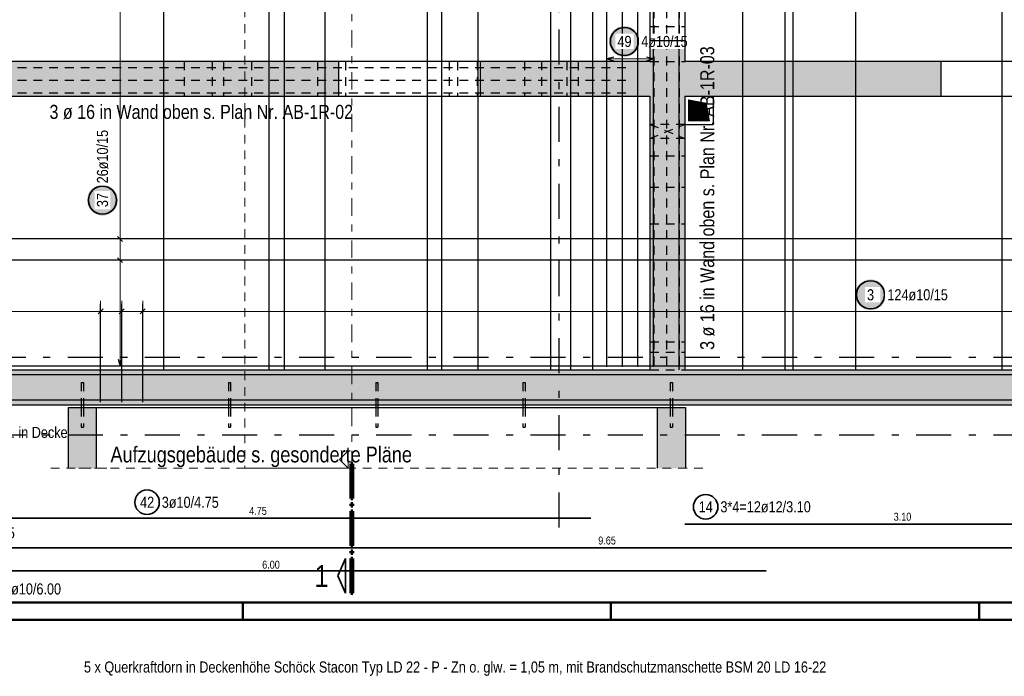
# Model space of a CAD drawing. Header units: millimetres. Extents: x -5 to 96, y -36 to 51.
# Tile 4 of 46: x 7 to 21, y -1 to 9. Entities that reach past the tile are written whole.
import ezdxf

# ---------------------------------------------------------------- set-up
doc = ezdxf.new("R2010")
doc.units = ezdxf.units.MM
for name, pattern in [('DASHDOT', [1, 0.5, -0.25, 0, -0.25]), ('DASHDOTX2', [2, 1, -0.5, 0, -0.5]), ('HIDDEN', [0.375, 0.25, -0.125])]:
    doc.linetypes.add(name, pattern=pattern)
for name, color, linetype, lineweight in [('Achsen', 7, 'Continuous', 20), ('Bewehrung untere Lage', 7, 'Continuous', 20), ('Geschnittene Kanten', 7, 'Continuous', 20), ('Schraffuren', 7, 'Continuous', 20)]:
    doc.layers.add(name, color=color, linetype=linetype, lineweight=lineweight)
doc.styles.add('Arial Narrow', font='ARIALN.TTF')

msp = doc.modelspace()

# ---------------------------------------------------------------- hatches: boundary and pattern name
at = {"lineweight": 25, "true_color": 0xffffff}
for points in [[(16.16266, 8.249866), (16.162526, 8.257543), (16.162124, 8.265212), (16.161454, 8.272862), (16.160519, 8.280484), (16.159317, 8.288068), (16.157852, 8.295606), (16.156125, 8.303088), (16.154137, 8.310506), (16.151892, 8.317849), (16.149392, 8.32511), (16.14664, 8.332279), (16.14364, 8.339348), (16.140394, 8.346307), (16.136908, 8.353149), (16.133185, 8.359866), (16.12923, 8.366448), (16.125048, 8.372888), (16.120643, 8.379178), (16.116022, 8.385311), (16.111189, 8.391279), (16.106151, 8.397074), (16.100914, 8.40269), (16.095484, 8.40812), (16.089868, 8.413357), (16.084073, 8.418395), (16.078105, 8.423228), (16.071972, 8.427849), (16.065682, 8.432254), (16.059242, 8.436436), (16.05266, 8.440391), (16.045943, 8.444114), (16.039101, 8.4476), (16.032142, 8.450846), (16.025073, 8.453846), (16.017904, 8.456598), (16.010643, 8.459098), (16.0033, 8.461343), (15.995882, 8.463331), (15.9884, 8.465058), (15.980862, 8.466523), (15.973278, 8.467725), (15.965656, 8.46866), (15.958006, 8.46933), (15.950338, 8.469732), (15.94266, 8.469866), (15.934982, 8.469732), (15.927313, 8.46933), (15.919663, 8.46866), (15.912042, 8.467725), (15.904457, 8.466523), (15.896919, 8.465058), (15.889437, 8.463331), (15.882019, 8.461343), (15.874676, 8.459098), (15.867415, 8.456598), (15.860246, 8.453846), (15.853178, 8.450846), (15.846218, 8.4476), (15.839376, 8.444114), (15.83266, 8.440391), (15.826077, 8.436436), (15.819637, 8.432254), (15.813347, 8.427849), (15.807214, 8.423228), (15.801246, 8.418395), (15.795451, 8.413357), (15.789835, 8.40812), (15.784405, 8.40269), (15.779168, 8.397074), (15.77413, 8.391279), (15.769297, 8.385311), (15.764676, 8.379178), (15.760271, 8.372888), (15.756089, 8.366448), (15.752134, 8.359866), (15.748411, 8.353149), (15.744925, 8.346307), (15.74168, 8.339348), (15.738679, 8.332279), (15.735927, 8.32511), (15.733427, 8.317849), (15.731182, 8.310506), (15.729195, 8.303088), (15.727467, 8.295606), (15.726002, 8.288068), (15.724801, 8.280484), (15.723865, 8.272862), (15.723196, 8.265212), (15.722794, 8.257543), (15.72266, 8.249866), (15.722794, 8.242188), (15.723196, 8.234519), (15.723865, 8.226869), (15.724801, 8.219248), (15.726002, 8.211663), (15.727467, 8.204125), (15.729195, 8.196643), (15.731182, 8.189225), (15.733427, 8.181882), (15.735927, 8.174621), (15.738679, 8.167452), (15.74168, 8.160384), (15.744925, 8.153424), (15.748411, 8.146582), (15.752134, 8.139866), (15.756089, 8.133283), (15.760271, 8.126843), (15.764676, 8.120553), (15.769297, 8.11442), (15.77413, 8.108452), (15.779168, 8.102657), (15.784405, 8.097041), (15.789835, 8.091611), (15.795451, 8.086374), (15.801246, 8.081336), (15.807214, 8.076503), (15.813347, 8.071882), (15.819637, 8.067477), (15.826077, 8.063295), (15.83266, 8.05934), (15.839376, 8.055617), (15.846218, 8.052131), (15.853178, 8.048886), (15.860246, 8.045885), (15.867415, 8.043133), (15.874676, 8.040633), (15.882019, 8.038388), (15.889437, 8.036401), (15.896919, 8.034673), (15.904457, 8.033208), (15.912042, 8.032007), (15.919663, 8.031071), (15.927313, 8.030402), (15.934982, 8.03), (15.94266, 8.029866), (15.950338, 8.03), (15.958006, 8.030402), (15.965656, 8.031071), (15.973278, 8.032007), (15.980862, 8.033208), (15.9884, 8.034673), (15.995882, 8.036401), (16.0033, 8.038388), (16.010643, 8.040633), (16.017904, 8.043133), (16.025073, 8.045885), (16.032142, 8.048886), (16.039101, 8.052131), (16.045943, 8.055617), (16.05266, 8.05934), (16.059242, 8.063295), (16.065682, 8.067477), (16.071972, 8.071882), (16.078105, 8.076503), (16.084073, 8.081336), (16.089868, 8.086374), (16.095484, 8.091611), (16.100914, 8.097041), (16.106151, 8.102657), (16.111189, 8.108452), (16.116022, 8.11442), (16.120643, 8.120553), (16.125048, 8.126843), (16.12923, 8.133283), (16.133185, 8.139866), (16.136908, 8.146582), (16.140394, 8.153424), (16.14364, 8.160384), (16.14664, 8.167452), (16.149392, 8.174621), (16.151892, 8.181882), (16.154137, 8.189225), (16.156125, 8.196643), (16.157852, 8.204125), (16.159317, 8.211663), (16.160519, 8.219248), (16.161454, 8.226869), (16.162124, 8.234519)], [(8.719992, 5.985791), (8.719858, 5.993469), (8.719456, 6.001138), (8.718787, 6.008787), (8.717851, 6.016409), (8.71665, 6.023994), (8.715184, 6.031532), (8.713457, 6.039014), (8.711469, 6.046431), (8.709224, 6.053775), (8.706724, 6.061036), (8.703972, 6.068205), (8.700972, 6.075273), (8.697727, 6.082233), (8.69424, 6.089075), (8.690517, 6.095791), (8.686562, 6.102373), (8.68238, 6.108814), (8.677976, 6.115104), (8.673354, 6.121237), (8.668522, 6.127204), (8.663484, 6.133), (8.658247, 6.138616), (8.652817, 6.144046), (8.647201, 6.149283), (8.641405, 6.154321), (8.635437, 6.159153), (8.629305, 6.163775), (8.623014, 6.168179), (8.616574, 6.172362), (8.609992, 6.176317), (8.603276, 6.18004), (8.596433, 6.183526), (8.589474, 6.186771), (8.582405, 6.189772), (8.575236, 6.192523), (8.567976, 6.195024), (8.560632, 6.197269), (8.553215, 6.199256), (8.545732, 6.200984), (8.538194, 6.202449), (8.53061, 6.20365), (8.522988, 6.204586), (8.515338, 6.205255), (8.50767, 6.205657), (8.499992, 6.205791), (8.492314, 6.205657), (8.484645, 6.205255), (8.476996, 6.204586), (8.469374, 6.20365), (8.461789, 6.202449), (8.454251, 6.200984), (8.446769, 6.199256), (8.439352, 6.197269), (8.432008, 6.195024), (8.424747, 6.192523), (8.417578, 6.189772), (8.41051, 6.186771), (8.40355, 6.183526), (8.396708, 6.18004), (8.389992, 6.176317), (8.38341, 6.172362), (8.376969, 6.168179), (8.370679, 6.163775), (8.364546, 6.159153), (8.358579, 6.154321), (8.352783, 6.149283), (8.347167, 6.144046), (8.341737, 6.138616), (8.3365, 6.133), (8.331462, 6.127204), (8.326629, 6.121237), (8.322008, 6.115104), (8.317604, 6.108814), (8.313421, 6.102373), (8.309466, 6.095791), (8.305743, 6.089075), (8.302257, 6.082233), (8.299012, 6.075273), (8.296011, 6.068205), (8.293259, 6.061036), (8.290759, 6.053775), (8.288514, 6.046431), (8.286527, 6.039014), (8.284799, 6.031532), (8.283334, 6.023994), (8.282133, 6.016409), (8.281197, 6.008787), (8.280528, 6.001138), (8.280126, 5.993469), (8.279992, 5.985791), (8.280126, 5.978113), (8.280528, 5.970445), (8.281197, 5.962795), (8.282133, 5.955173), (8.283334, 5.947588), (8.284799, 5.940051), (8.286527, 5.932568), (8.288514, 5.925151), (8.290759, 5.917807), (8.293259, 5.910547), (8.296011, 5.903378), (8.299012, 5.896309), (8.302257, 5.889349), (8.305743, 5.882507), (8.309466, 5.875791), (8.313421, 5.869209), (8.317604, 5.862769), (8.322008, 5.856478), (8.326629, 5.850346), (8.331462, 5.844378), (8.3365, 5.838582), (8.341737, 5.832966), (8.347167, 5.827536), (8.352783, 5.822299), (8.358579, 5.817261), (8.364546, 5.812429), (8.370679, 5.807807), (8.376969, 5.803403), (8.38341, 5.799221), (8.389992, 5.795266), (8.396708, 5.791543), (8.40355, 5.788056), (8.41051, 5.784811), (8.417578, 5.781811), (8.424747, 5.779059), (8.432008, 5.776559), (8.439352, 5.774314), (8.446769, 5.772326), (8.454251, 5.770599), (8.461789, 5.769133), (8.469374, 5.767932), (8.476996, 5.766996), (8.484645, 5.766327), (8.492314, 5.765925), (8.499992, 5.765791), (8.50767, 5.765925), (8.515338, 5.766327), (8.522988, 5.766996), (8.53061, 5.767932), (8.538194, 5.769133), (8.545732, 5.770599), (8.553215, 5.772326), (8.560632, 5.774314), (8.567976, 5.776559), (8.575236, 5.779059), (8.582405, 5.781811), (8.589474, 5.784811), (8.596433, 5.788056), (8.603276, 5.791543), (8.609992, 5.795266), (8.616574, 5.799221), (8.623014, 5.803403), (8.629305, 5.807807), (8.635437, 5.812429), (8.641405, 5.817261), (8.647201, 5.822299), (8.652817, 5.827536), (8.658247, 5.832966), (8.663484, 5.838582), (8.668522, 5.844378), (8.673354, 5.850346), (8.677976, 5.856478), (8.68238, 5.862769), (8.686562, 5.869209), (8.690517, 5.875791), (8.69424, 5.882507), (8.697727, 5.889349), (8.700972, 5.896309), (8.703972, 5.903378), (8.706724, 5.910547), (8.709224, 5.917807), (8.711469, 5.925151), (8.713457, 5.932568), (8.715184, 5.940051), (8.71665, 5.947588), (8.717851, 5.955173), (8.718787, 5.962795), (8.719456, 5.970445)], [(19.673064, 4.636929), (19.672929, 4.644607), (19.672528, 4.652275), (19.671858, 4.659925), (19.670922, 4.667547), (19.669721, 4.675131), (19.668256, 4.682669), (19.666529, 4.690152), (19.664541, 4.697569), (19.662296, 4.704913), (19.659796, 4.712173), (19.657044, 4.719342), (19.654044, 4.726411), (19.650798, 4.733371), (19.647312, 4.740213), (19.643589, 4.746929), (19.639634, 4.753511), (19.635452, 4.759951), (19.631047, 4.766242), (19.626426, 4.772374), (19.621593, 4.778342), (19.616555, 4.784138), (19.611318, 4.789754), (19.605888, 4.795184), (19.600272, 4.800421), (19.594477, 4.805459), (19.588509, 4.810291), (19.582376, 4.814913), (19.576086, 4.819317), (19.569646, 4.823499), (19.563064, 4.827454), (19.556347, 4.831177), (19.549505, 4.834664), (19.542546, 4.837909), (19.535477, 4.840909), (19.528308, 4.843661), (19.521047, 4.846161), (19.513704, 4.848406), (19.506286, 4.850394), (19.498804, 4.852121), (19.491266, 4.853587), (19.483682, 4.854788), (19.47606, 4.855724), (19.46841, 4.856393), (19.460741, 4.856795), (19.453064, 4.856929), (19.445386, 4.856795), (19.437717, 4.856393), (19.430067, 4.855724), (19.422445, 4.854788), (19.414861, 4.853587), (19.407323, 4.852121), (19.399841, 4.850394), (19.392423, 4.848406), (19.38508, 4.846161), (19.377819, 4.843661), (19.37065, 4.840909), (19.363581, 4.837909), (19.356622, 4.834664), (19.34978, 4.831177), (19.343064, 4.827454), (19.336481, 4.823499), (19.330041, 4.819317), (19.323751, 4.814913), (19.317618, 4.810291), (19.31165, 4.805459), (19.305855, 4.800421), (19.300239, 4.795184), (19.294809, 4.789754), (19.289572, 4.784138), (19.284534, 4.778342), (19.279701, 4.772374), (19.27508, 4.766242), (19.270675, 4.759951), (19.266493, 4.753511), (19.262538, 4.746929), (19.258815, 4.740213), (19.255329, 4.733371), (19.252084, 4.726411), (19.249083, 4.719342), (19.246331, 4.712173), (19.243831, 4.704913), (19.241586, 4.697569), (19.239598, 4.690152), (19.237871, 4.682669), (19.236406, 4.675131), (19.235205, 4.667547), (19.234269, 4.659925), (19.233599, 4.652275), (19.233198, 4.644607), (19.233064, 4.636929), (19.233198, 4.629251), (19.233599, 4.621582), (19.234269, 4.613933), (19.235205, 4.606311), (19.236406, 4.598726), (19.237871, 4.591188), (19.239598, 4.583706), (19.241586, 4.576289), (19.243831, 4.568945), (19.246331, 4.561684), (19.249083, 4.554515), (19.252084, 4.547447), (19.255329, 4.540487), (19.258815, 4.533645), (19.262538, 4.526929), (19.266493, 4.520347), (19.270675, 4.513906), (19.27508, 4.507616), (19.279701, 4.501483), (19.284534, 4.495516), (19.289572, 4.48972), (19.294809, 4.484104), (19.300239, 4.478674), (19.305855, 4.473437), (19.31165, 4.468399), (19.317618, 4.463566), (19.323751, 4.458945), (19.330041, 4.454541), (19.336481, 4.450358), (19.343064, 4.446403), (19.34978, 4.44268), (19.356622, 4.439194), (19.363581, 4.435949), (19.37065, 4.432948), (19.377819, 4.430196), (19.38508, 4.427696), (19.392423, 4.425451), (19.399841, 4.423464), (19.407323, 4.421736), (19.414861, 4.420271), (19.422445, 4.41907), (19.430067, 4.418134), (19.437717, 4.417465), (19.445386, 4.417063), (19.453064, 4.416929), (19.460741, 4.417063), (19.46841, 4.417465), (19.47606, 4.418134), (19.483682, 4.41907), (19.491266, 4.420271), (19.498804, 4.421736), (19.506286, 4.423464), (19.513704, 4.425451), (19.521047, 4.427696), (19.528308, 4.430196), (19.535477, 4.432948), (19.542546, 4.435949), (19.549505, 4.439194), (19.556347, 4.44268), (19.563064, 4.446403), (19.569646, 4.450358), (19.576086, 4.454541), (19.582376, 4.458945), (19.588509, 4.463566), (19.594477, 4.468399), (19.600272, 4.473437), (19.605888, 4.478674), (19.611318, 4.484104), (19.616555, 4.48972), (19.621593, 4.495516), (19.626426, 4.501483), (19.631047, 4.507616), (19.635452, 4.513906), (19.639634, 4.520347), (19.643589, 4.526929), (19.647312, 4.533645), (19.650798, 4.540487), (19.654044, 4.547447), (19.657044, 4.554515), (19.659796, 4.561684), (19.662296, 4.568945), (19.664541, 4.576289), (19.666529, 4.583706), (19.668256, 4.591188), (19.669721, 4.598726), (19.670922, 4.606311), (19.671858, 4.613933), (19.672528, 4.621582)]]:
    msp.add_hatch(color=7, dxfattribs=at).paths.add_polyline_path(points)
at = {"lineweight": 13}
h = msp.add_hatch(dxfattribs=at)
h.set_pattern_fill('Mau', color=6, scale=0.01, angle=45, style=0, pattern_type=2)
h.set_pattern_definition([(45, (0, 0), (-0.0036769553, 0.0036769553), [])])
h.paths.add_polyline_path([(17.157032, 7.117223), (17.107032, 7.367223), (16.857032, 7.417223), (16.857032, 7.117223)])
at = {"layer": 'Schraffuren', "lineweight": 13, "true_color": 0xd7ffd7}
for points in [[(16.80703, 8.262528), (16.80703, 3.567223), (16.30703, 3.567223), (16.30703, 8.262528)], [(11.866962, 7.967223), (11.866962, 7.467223), (5.96603, 7.467223), (5.966007, 7.967223)], [(16.30703, 7.967223), (16.30703, 7.467223), (13.886962, 7.467223), (13.886962, 7.967223)], [(20.45703, 7.467223), (16.807032, 7.467223), (16.807032, 7.967223), (20.45703, 7.967223)], [(42.856962, 3.067223), (5.466215, 3.067223), (5.466215, 3.567223), (42.856962, 3.567223)], [(8.411917, 3.027223), (8.411917, 2.162878), (8.011917, 2.162878), (8.011917, 3.027223)], [(8.411917, 3.027223), (8.411917, 2.162878), (8.011917, 2.162878), (8.011917, 3.027223)], [(16.811928, 3.027223), (16.811928, 2.162878), (16.411928, 2.162878), (16.411928, 3.027223)]]:
    msp.add_hatch(color=254, dxfattribs=at).paths.add_polyline_path(points)

# ---------------------------------------------------------------- linework, layer by layer
at = {"color": 3, "linetype": 'Continuous', "lineweight": 25, "ltscale": 0.5}
for p, q in [((9.375626, 3.567223), (9.375626, 22.041704)), ((10.875357, 3.567223), (10.875357, 22.041704)), ((13.337026, 3.567223), (13.337026, 22.041704)), ((13.855364, 3.567223), (13.855364, 22.041704)), ((14.892041, 3.567223), (14.892041, 22.041704)), ((16.719116, 22.041704), (16.719116, 3.567223)), ((17.625368, 22.041704), (17.625368, 3.567223)), ((18.229536, 22.041704), (18.229536, 3.567223)), ((15.692042, 3.606847), (15.692042, 16.066847)), ((15.913705, 3.606847), (15.913705, 16.066847)), ((16.135367, 3.606847), (16.135367, 16.066847)), ((16.35703, 3.606847), (16.35703, 16.066847)), ((15.792042, 8.026795), (15.692042, 8)), ((16.35703, 8), (16.25703, 8.026795)), ((15.692042, 8), (15.792042, 7.973205)), ((16.25703, 7.973205), (16.35703, 8)), ((25.986127, 5.432698), (5.986127, 5.432698)), ((8.714637, 5.468053), (8.785347, 5.397342)), ((25.986141, 5.130119), (5.986141, 5.130119)), ((8.714637, 5.165474), (8.785347, 5.094763)), ((8.473926, 3.107223), (8.473926, 4.507223)), ((8.773671, 3.107223), (8.773671, 4.507223)), ((9.073417, 3.107223), (9.073417, 4.507223)), ((8.509281, 4.435355), (8.43857, 4.364645)), ((8.809027, 4.435355), (8.738316, 4.364645)), ((9.108772, 4.435355), (9.038062, 4.364645)), ((8.723197, 3.717223), (8.749992, 3.617223)), ((8.749992, 3.617223), (8.776787, 3.717223)), ((25.986213, 3.617223), (5.986213, 3.617223))]:
    msp.add_line(p, q, dxfattribs=at)
at = {"color": 3, "linetype": 'HIDDEN', "lineweight": 25, "ltscale": 0.5}
for p, q in [((16.368234, 3.633269), (16.368234, 13.445836)), ((16.548234, 3.633269), (16.548234, 13.445836)), ((16.728234, 3.633269), (16.728234, 13.445836)), ((16.30703, 8.462283), (16.80703, 8.462283)), ((6.164602, 7.879031), (15.977169, 7.879031)), ((9.66603, 7.967223), (9.66603, 7.467223)), ((10.065423, 7.967223), (10.065423, 7.467223)), ((10.223923, 7.967223), (10.223923, 7.467223)), ((10.623923, 7.967223), (10.623923, 7.467223)), ((11.565423, 7.967223), (11.565423, 7.467223)), ((11.963425, 7.967223), (11.963425, 7.467223)), ((13.443728, 7.967223), (13.443728, 7.467223)), ((13.563425, 7.967223), (13.563425, 7.467223)), ((13.843728, 7.967223), (13.843728, 7.467223)), ((14.520231, 7.967223), (14.520231, 7.467223)), ((14.76143, 7.967223), (14.76143, 7.467223)), ((15.120231, 7.967223), (15.120231, 7.467223)), ((15.28143, 7.967223), (15.28143, 7.467223)), ((16.30703, 7.967223), (16.30703, 7.962283)), ((16.30703, 7.962283), (16.80703, 7.962283)), ((16.807032, 7.967223), (16.807032, 7.962283)), ((6.164602, 7.699031), (15.977169, 7.699031)), ((6.164602, 7.519031), (15.977169, 7.519031)), ((16.80703, 7.067223), (16.30703, 7.067223)), ((16.30703, 7.067223), (16.80703, 6.867223)), ((16.30703, 6.867223), (16.80703, 7.067223)), ((16.80703, 6.867223), (16.30703, 6.867223)), ((16.30703, 6.616126), (16.806735, 6.616126)), ((16.806735, 6.616126), (16.806735, 6.170224)), ((16.30703, 6.170224), (16.806735, 6.170224)), ((16.806735, 6.170224), (16.806735, 5.650224)), ((16.30703, 5.650224), (16.806735, 5.650224)), ((16.806735, 5.650224), (16.806735, 3.967223)), ((16.30703, 3.967223), (16.806735, 3.967223)), ((16.806735, 3.967223), (16.806735, 3.567223)), ((16.30703, 3.816126), (16.806735, 3.816126)), ((16.30703, 3.567223), (16.806735, 3.567223)), ((16.806735, 3.567223), (16.80703, 3.567223)), ((8.195917, 3.38723), (8.197135, 3.38723)), ((8.195917, 3.38723), (8.195917, 3.067223)), ((8.197135, 3.38723), (8.200604, 3.38723)), ((8.200604, 3.38723), (8.205795, 3.38723)), ((8.205795, 3.38723), (8.211917, 3.38723)), ((8.211917, 3.38723), (8.21804, 3.38723)), ((8.21804, 3.38723), (8.223231, 3.38723)), ((8.223231, 3.38723), (8.2267, 3.38723)), ((8.2267, 3.38723), (8.227917, 3.38723)), ((8.227917, 3.38723), (8.227917, 3.067223)), ((10.295917, 3.38723), (10.297135, 3.38723)), ((10.295917, 3.38723), (10.295917, 3.067223)), ((10.297135, 3.38723), (10.300604, 3.38723)), ((10.300604, 3.38723), (10.305795, 3.38723)), ((10.305795, 3.38723), (10.311917, 3.38723)), ((10.311917, 3.38723), (10.31804, 3.38723)), ((10.31804, 3.38723), (10.323231, 3.38723)), ((10.323231, 3.38723), (10.3267, 3.38723)), ((10.3267, 3.38723), (10.327917, 3.38723)), ((10.327917, 3.38723), (10.327917, 3.067223)), ((12.395917, 3.38723), (12.397135, 3.38723)), ((12.395917, 3.38723), (12.395917, 3.067223)), ((12.397135, 3.38723), (12.400604, 3.38723)), ((12.400604, 3.38723), (12.405795, 3.38723)), ((12.405795, 3.38723), (12.411917, 3.38723)), ((12.411917, 3.38723), (12.41804, 3.38723)), ((12.41804, 3.38723), (12.423231, 3.38723)), ((12.423231, 3.38723), (12.4267, 3.38723)), ((12.4267, 3.38723), (12.427917, 3.38723)), ((12.427917, 3.38723), (12.427917, 3.067223)), ((14.495917, 3.38723), (14.497135, 3.38723)), ((14.495917, 3.38723), (14.495917, 3.067223)), ((14.497135, 3.38723), (14.500604, 3.38723)), ((14.500604, 3.38723), (14.505795, 3.38723)), ((14.505795, 3.38723), (14.511917, 3.38723)), ((14.511917, 3.38723), (14.51804, 3.38723)), ((14.51804, 3.38723), (14.523231, 3.38723)), ((14.523231, 3.38723), (14.5267, 3.38723)), ((14.5267, 3.38723), (14.527917, 3.38723)), ((14.527917, 3.38723), (14.527917, 3.067223)), ((16.595917, 3.38723), (16.597135, 3.38723)), ((16.595917, 3.38723), (16.595917, 3.067223)), ((16.597135, 3.38723), (16.600604, 3.38723)), ((16.600604, 3.38723), (16.605795, 3.38723)), ((16.605795, 3.38723), (16.611917, 3.38723)), ((16.611917, 3.38723), (16.61804, 3.38723)), ((16.61804, 3.38723), (16.623231, 3.38723)), ((16.623231, 3.38723), (16.6267, 3.38723)), ((16.6267, 3.38723), (16.627917, 3.38723)), ((16.627917, 3.38723), (16.627917, 3.067223)), ((8.195917, 3.027223), (8.195917, 2.74723)), ((8.227917, 3.027223), (8.227917, 2.74723)), ((10.295917, 3.027223), (10.295917, 2.74723)), ((10.327917, 3.027223), (10.327917, 2.74723)), ((12.395917, 3.027223), (12.395917, 2.74723)), ((12.427917, 3.027223), (12.427917, 2.74723)), ((14.495917, 3.027223), (14.495917, 2.74723)), ((14.527917, 3.027223), (14.527917, 2.74723)), ((16.595917, 3.027223), (16.595917, 2.74723)), ((16.627917, 3.027223), (16.627917, 2.74723)), ((8.195917, 2.74723), (8.197135, 2.74723)), ((8.197135, 2.74723), (8.200604, 2.74723)), ((8.200604, 2.74723), (8.205795, 2.74723)), ((8.205795, 2.74723), (8.211917, 2.74723)), ((8.211917, 2.74723), (8.21804, 2.74723)), ((8.21804, 2.74723), (8.223231, 2.74723)), ((8.223231, 2.74723), (8.2267, 2.74723)), ((8.2267, 2.74723), (8.227917, 2.74723)), ((10.295917, 2.74723), (10.297135, 2.74723)), ((10.297135, 2.74723), (10.300604, 2.74723)), ((10.300604, 2.74723), (10.305795, 2.74723)), ((10.305795, 2.74723), (10.311917, 2.74723)), ((10.311917, 2.74723), (10.31804, 2.74723)), ((10.31804, 2.74723), (10.323231, 2.74723)), ((10.323231, 2.74723), (10.3267, 2.74723)), ((10.3267, 2.74723), (10.327917, 2.74723)), ((12.395917, 2.74723), (12.397135, 2.74723)), ((12.397135, 2.74723), (12.400604, 2.74723)), ((12.400604, 2.74723), (12.405795, 2.74723)), ((12.405795, 2.74723), (12.411917, 2.74723)), ((12.411917, 2.74723), (12.41804, 2.74723)), ((12.41804, 2.74723), (12.423231, 2.74723)), ((12.423231, 2.74723), (12.4267, 2.74723)), ((12.4267, 2.74723), (12.427917, 2.74723)), ((14.495917, 2.74723), (14.497135, 2.74723)), ((14.497135, 2.74723), (14.500604, 2.74723)), ((14.500604, 2.74723), (14.505795, 2.74723)), ((14.505795, 2.74723), (14.511917, 2.74723)), ((14.511917, 2.74723), (14.51804, 2.74723)), ((14.51804, 2.74723), (14.523231, 2.74723)), ((14.523231, 2.74723), (14.5267, 2.74723)), ((14.5267, 2.74723), (14.527917, 2.74723)), ((16.595917, 2.74723), (16.597135, 2.74723)), ((16.597135, 2.74723), (16.600604, 2.74723)), ((16.600604, 2.74723), (16.605795, 2.74723)), ((16.605795, 2.74723), (16.611917, 2.74723)), ((16.611917, 2.74723), (16.61804, 2.74723)), ((16.61804, 2.74723), (16.623231, 2.74723)), ((16.623231, 2.74723), (16.6267, 2.74723)), ((16.6267, 2.74723), (16.627917, 2.74723))]:
    msp.add_line(p, q, dxfattribs=at)
at = {"color": 5, "linetype": 'Continuous', "lineweight": 18, "ltscale": 0.5}
for p, q in [((8.749992, 3.617223), (8.749992, 11.181699)), ((15.692042, 8.15), (15.692042, 7.85)), ((16.35703, 7.85), (16.35703, 8.15)), ((15.692042, 8), (16.35703, 8)), ((8.599992, 5.432698), (8.899992, 5.432698)), ((8.599992, 5.130119), (8.899992, 5.130119)), ((8.473926, 4.55), (8.473926, 4.25)), ((8.773671, 4.55), (8.773671, 4.25)), ((9.073417, 4.55), (9.073417, 4.25)), ((5.776215, 4.4), (42.644928, 4.4)), ((8.599992, 3.617223), (8.899992, 3.617223))]:
    msp.add_line(p, q, dxfattribs=at)
at = {"color": 3, "linetype": 'Continuous', "lineweight": 25}
for p, q in [((11.866962, 7.967223), (13.886962, 7.967223)), ((20.45703, 7.967223), (22.47703, 7.967223)), ((11.866962, 7.467223), (13.886962, 7.467223)), ((17.207032, 7.467223), (17.207032, 7.067223)), ((20.45703, 7.467223), (22.47703, 7.467223)), ((16.807032, 7.067223), (17.207032, 7.067223)), ((8.195917, 3.067223), (8.195917, 3.027223)), ((8.227917, 3.067223), (8.227917, 3.027223)), ((8.411917, 3.027223), (16.411928, 3.027223)), ((10.295917, 3.067223), (10.295917, 3.027223)), ((10.327917, 3.067223), (10.327917, 3.027223)), ((12.395917, 3.067223), (12.395917, 3.027223)), ((12.427917, 3.067223), (12.427917, 3.027223)), ((14.495917, 3.067223), (14.495917, 3.027223)), ((14.527917, 3.067223), (14.527917, 3.027223)), ((16.595917, 3.067223), (16.595917, 3.027223)), ((16.627917, 3.067223), (16.627917, 3.027223))]:
    msp.add_line(p, q, dxfattribs=at)
at = {"color": 6, "linetype": 'Continuous', "lineweight": 13}
for p, q in [((16.857032, 7.117223), (16.857032, 7.417223)), ((17.107032, 7.367223), (16.857032, 7.417223)), ((17.157032, 7.117223), (17.107032, 7.367223)), ((17.157032, 7.117223), (16.857032, 7.117223))]:
    msp.add_line(p, q, dxfattribs=at)
at = {"color": 5, "linetype": 'HIDDEN', "lineweight": 18, "ltscale": 0.5}
for p, q in [((7.761917, 2.162878), (8.661917, 2.162878)), ((8.161917, 2.162878), (17.061928, 2.162878))]:
    msp.add_line(p, q, dxfattribs=at)
at = {"color": 1, "linetype": 'Continuous', "lineweight": 70}
for p, q in [((12.072065, 2.226627), (12.04207, 2.226627)), ((12.04207, 2.226627), (12.04207, 1.731626)), ((12.072065, 1.731626), (12.072065, 2.226627)), ((12.04207, 1.731626), (12.072065, 1.731626)), ((12.072065, 1.656627), (12.04207, 1.656627)), ((12.04207, 1.656627), (12.04207, 1.626626)), ((12.04207, 1.626626), (12.072065, 1.626626)), ((12.072065, 1.551628), (12.04207, 1.551628)), ((12.04207, 1.551628), (12.04207, 1.056627)), ((12.072065, 1.626626), (12.072065, 1.656627)), ((12.072065, 1.056627), (12.072065, 1.551628)), ((12.04207, 1.056627), (12.072065, 1.056627)), ((12.072065, 0.981626), (12.04207, 0.981626)), ((12.04207, 0.981626), (12.04207, 0.951627)), ((12.04207, 0.951627), (12.072065, 0.951627)), ((12.072065, 0.876626), (12.04207, 0.876626)), ((12.04207, 0.876626), (12.04207, 0.381626)), ((12.072065, 0.951627), (12.072065, 0.981626)), ((12.072065, 0.381626), (12.072065, 0.876626)), ((12.04207, 0.381626), (12.072065, 0.381626))]:
    msp.add_line(p, q, dxfattribs=at)
at = {"color": 2, "linetype": 'Continuous', "lineweight": 35, "ltscale": 0.5}
for p, q in [((5.966215, 1.448372), (15.466215, 1.448372)), ((16.807032, 1.364959), (23.007032, 1.364959)), ((6.043747, 1.025915), (25.343747, 1.025915)), ((5.965413, 0.699471), (17.965413, 0.699471))]:
    msp.add_line(p, q, dxfattribs=at)
at = {"color": 2, "linetype": 'Continuous', "lineweight": 35}
for p, q in [((11.96707, 0.876626), (11.85457, 0.629129)), ((11.96707, 0.381626), (11.96707, 0.876626)), ((11.85457, 0.629129), (11.96707, 0.381626))]:
    msp.add_line(p, q, dxfattribs=at)
at = {"color": 4, "linetype": 'Continuous', "lineweight": 50}
for p, q in [((1, 0.25), (87.25, 0.25)), ((0, 0), (87.5, 0))]:
    msp.add_line(p, q, dxfattribs=at)
at = {"color": 4, "linetype": 'Continuous', "lineweight": 50, "ltscale": 0.2}
for p, q in [((10.5, 0), (10.5, 0.25)), ((15.75, 0), (15.75, 0.25)), ((21, 0), (21, 0.25))]:
    msp.add_line(p, q, dxfattribs=at)
at = {"color": 2, "linetype": 'Continuous', "lineweight": 35, "ltscale": 0.5}
for centre, radius in [((15.94266, 8.249866), 0.2), ((8.499992, 5.985791), 0.2), ((19.453064, 4.636929), 0.2), ((9.135283, 1.677415), 0.175), ((17.101604, 1.612366), 0.175)]:
    msp.add_circle(centre, radius, dxfattribs=at)
at = {"layer": 'Achsen', "color": 3, "linetype": 'DASHDOTX2', "lineweight": 25, "ltscale": 0.5}
for p, q in [((15.007008, 39.218719), (15.007008, 1.25994)), ((3.604582, 3.747023), (49.572129, 3.747023)), ((3.604582, 2.637023), (49.572129, 2.637023))]:
    msp.add_line(p, q, dxfattribs=at)
at = {"layer": 'Achsen', "color": 3, "linetype": 'Continuous', "lineweight": 25, "ltscale": 0.5}
for p, q in [((5.536215, 3.497223), (25.536215, 3.497223)), ((5.536215, 3.137223), (25.536215, 3.137223))]:
    msp.add_line(p, q, dxfattribs=at)
at = {"layer": 'Bewehrung untere Lage', "color": 9, "linetype": 'HIDDEN', "lineweight": 0, "ltscale": 0.5}
for p, q in [((10.532334, 38.420087), (10.532334, 2.162878)), ((10.532334, 2.162878), (12.055841, 2.162878))]:
    msp.add_line(p, q, dxfattribs=at)
at = {"layer": 'Bewehrung untere Lage', "color": 9, "linetype": 'DASHDOT', "lineweight": 0, "ltscale": 0.5}
msp.add_line((12.055841, 2.162878), (12.055841, 38.420087), dxfattribs=at)
at = {"layer": 'Bewehrung untere Lage', "color": 9, "linetype": 'Continuous', "lineweight": 0}
for p, q in [((12.005841, 2.412878), (11.880841, 2.287878)), ((12.005841, 2.162878), (12.005841, 2.412878)), ((11.880841, 2.287878), (12.005841, 2.162878))]:
    msp.add_line(p, q, dxfattribs=at)
at = {"layer": 'Geschnittene Kanten', "color": 3, "linetype": 'Continuous', "lineweight": 25, "ltscale": 0.5}
for p, q in [((15.177008, 3.567223), (15.177008, 18.756797)), ((15.492042, 3.567223), (15.492042, 18.756797)), ((18.349536, 3.567223), (18.349536, 17.826558)), ((19.243536, 3.567223), (19.243536, 17.826558)), ((21.329534, 3.567223), (21.329534, 17.826558)), ((11.09536, 3.567223), (11.09536, 10.891704)), ((11.677751, 3.567223), (11.677751, 10.891704)), ((13.133727, 3.567223), (13.133727, 10.891704))]:
    msp.add_line(p, q, dxfattribs=at)
at = {"layer": 'Geschnittene Kanten', "color": 3, "linetype": 'Continuous', "lineweight": 25}
for p, q in [((5.966007, 7.967223), (11.866962, 7.967223)), ((11.866962, 7.967223), (11.866962, 7.467223)), ((13.886962, 7.967223), (16.30703, 7.967223)), ((13.886962, 7.967223), (13.886962, 7.467223)), ((16.807032, 7.967223), (20.45703, 7.967223)), ((20.45703, 7.967223), (20.45703, 7.467223)), ((5.96603, 7.467223), (11.866962, 7.467223)), ((13.886962, 7.467223), (16.30703, 7.467223)), ((16.30703, 7.467223), (16.30703, 3.567223)), ((16.807032, 7.467223), (20.45703, 7.467223)), ((16.807032, 7.467223), (16.807032, 3.567223)), ((5.966215, 3.567223), (16.30703, 3.567223)), ((16.80703, 3.567223), (22.87703, 3.567223)), ((5.466215, 3.067223), (42.856962, 3.067223)), ((8.011917, 3.027223), (8.411917, 3.027223)), ((8.011917, 3.027223), (8.011917, 2.162878)), ((8.411917, 3.027223), (8.411917, 2.162878)), ((16.411928, 3.027223), (16.811928, 3.027223)), ((16.411928, 3.027223), (16.411928, 2.162878)), ((16.811928, 3.027223), (16.811928, 2.162878))]:
    msp.add_line(p, q, dxfattribs=at)

# ---------------------------------------------------------------- texts
at = {"color": 2, "lineweight": 35, "style": 'Arial Narrow'}
msp.add_text('3 ø 16 in Wand oben s. Plan Nr. AB-1R-03', height=0.2, rotation=90, dxfattribs=at).set_placement((17.224433, 3.850524))
msp.add_text('3 ø 16 in Wand oben s. Plan Nr. AB-1R-02', height=0.2, dxfattribs=at).set_placement((7.744064, 7.145265))
at = {"color": 1, "lineweight": 70, "style": 'Arial Narrow'}
msp.add_text('1', height=0.315, dxfattribs=at).set_placement((11.523369, 0.466692))
at = {"color": 2, "lineweight": 35, "char_height": 0.1575, "attachment_point": 1, "line_spacing_factor": 0.9, "style": 'Arial Narrow'}
for s, insert in [('42', (9.036058, 1.756165)), ('3ø10/4.75', (9.345283, 1.756165)), ('14', (17.002379, 1.691116)), ('3*4=12ø12/3.10', (17.311604, 1.691116)), ('5ø10/9.65', (6.437406, 1.318934)), ('6+7=13ø10/6.00', (6.584889, 0.520161))]:
    msp.add_mtext(s, dxfattribs=dict(at, insert=insert))
at = {"color": 3, "lineweight": 25, "char_height": 0.1125, "attachment_point": 1, "line_spacing_factor": 0.9, "style": 'Arial Narrow'}
for s, insert in [('4.75', (10.592465, 1.610872)), ('3.10', (19.783282, 1.527459)), ('9.65', (15.569997, 1.188415)), ('6.00', (10.777379, 0.843377))]:
    msp.add_mtext(s, dxfattribs=dict(at, insert=insert))
at = {"layer": 'Achsen', "color": 4, "lineweight": 50, "style": 'Arial Narrow'}
msp.add_text('Aufzugsgebäude s. gesonderte Pläne', height=0.225, dxfattribs=at).set_placement((8.614202, 2.246007))
at = {"layer": 'Achsen', "color": 2, "lineweight": 35, "style": 'Arial Narrow'}
msp.add_text('5 x Querkraftdorn in Deckenhöhe Schöck Stacon Typ LD 22 - P - Zn o. glw. = 1,05 m, mit Brandschutzmanschette BSM 20 LD 16-22', height=0.1575, dxfattribs=at).set_placement((8.235771, -0.751143))
at = {"layer": 'Achsen', "color": 2, "lineweight": 35, "insert": (6.33231, 2.752729), "char_height": 0.1575, "attachment_point": 1, "line_spacing_factor": 0.9, "style": 'Arial Narrow'}
msp.add_mtext('4ø12o. + u. in Decke', dxfattribs=at)

# ---------------------------------------------------------------- next in the draw order: texts
at = {"color": 2, "lineweight": 35, "char_height": 0.1575, "attachment_point": 1, "line_spacing_factor": 0.9, "style": 'Arial Narrow', "bg_fill": 3, "box_fill_scale": 1.2, "bg_fill_color": 256, "bg_fill_true_color": 13158600, "bg_fill_transparency": 0}
for s, insert in [('49', (15.843435, 8.328616)), ('4ø10/15', (16.18266, 8.328616)), ('3', (19.403451, 4.715679)), ('124ø10/15', (19.693064, 4.715679))]:
    msp.add_mtext(s, dxfattribs=dict(at, insert=insert))
at = {"color": 2, "lineweight": 35, "char_height": 0.1575, "attachment_point": 1, "rotation": 90, "line_spacing_factor": 0.9, "style": 'Arial Narrow', "bg_fill": 3, "box_fill_scale": 1.2, "bg_fill_color": 256, "bg_fill_true_color": 13158600, "bg_fill_transparency": 0}
for s, insert in [('26ø10/15', (8.421242, 6.225791)), ('37', (8.421242, 5.886566))]:
    msp.add_mtext(s, dxfattribs=dict(at, insert=insert))

# ---------------------------------------------------------------- next in the draw order: linework, layer by layer
at = {"color": 3, "linetype": 'Continuous', "lineweight": 25}
for p, q in [((16.30703, 10.282528), (16.30703, 8.262528)), ((16.807032, 10.282528), (16.807032, 8.262528))]:
    msp.add_line(p, q, dxfattribs=at)
at = {"layer": 'Geschnittene Kanten', "color": 3, "linetype": 'Continuous', "lineweight": 25}
for p, q in [((16.30703, 8.262528), (16.80703, 8.262528)), ((16.30703, 8.262528), (16.30703, 7.967223)), ((16.807032, 8.262528), (16.807032, 7.967223))]:
    msp.add_line(p, q, dxfattribs=at)

doc.saveas('drawing.dxf')
